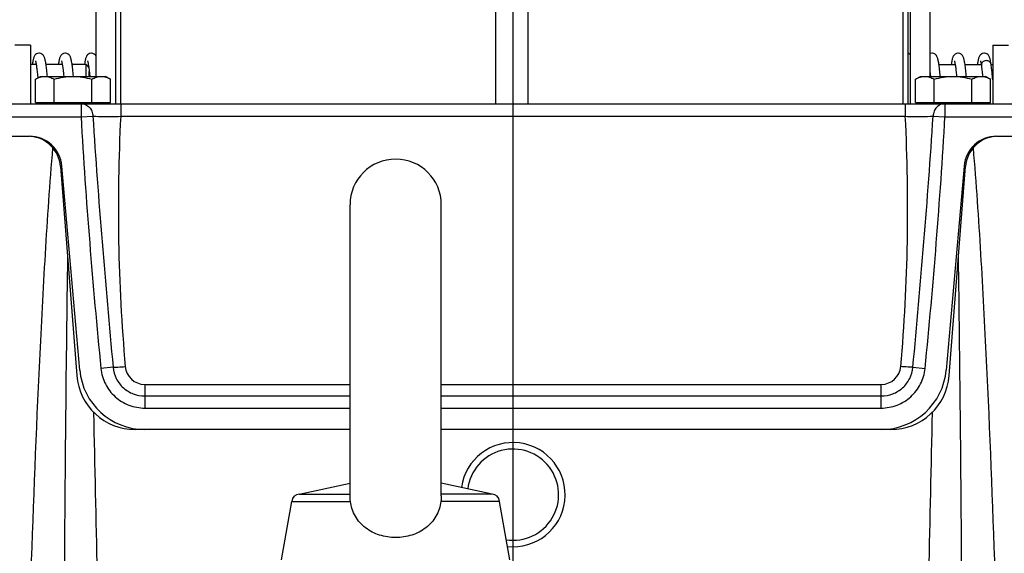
# Model space of a CAD drawing. Header units: millimetres. Extents: x 0 to 1189, y 0 to 841.
# Tile 63 of 68: x 871 to 931, y 508 to 541. Entities that reach past the tile are written whole.
import ezdxf

# ---------------------------------------------------------------- set-up
doc = ezdxf.new("R2010")
doc.units = ezdxf.units.MM
doc.header["$LTSCALE"] = 65.395
doc.layers.get('0').update_dxf_attribs({"linetype": 'CONTINUOUS'})
doc.layers.add('3_ALL_AXES', color=7, linetype='CONTINUOUS')
doc.styles.get("Standard").update_dxf_attribs({"font": 'arial.ttf'})
doc.dimstyles.new('DIMSTYLE_2', dxfattribs={"dimtxt": 3, "dimasz": 3, "dimexe": 2, "dimexo": 1.5, "dimgap": 0.75, "dimtad": 1, "dimdec": 1, "dimlfac": 2.5, "dimdsep": 46, "dimtxsty": 'Standard', "dimblk": '_FILLED', "dimblk1": '_FILLED', "dimblk2": '_FILLED', "dimcen": 0.09, "dimadec": 1, "dimazin": 2, "dimtp": 0.5, "dimtm": 0.5, "dimtfac": 1, "dimtdec": 1, "dimtofl": 0, "dimtmove": 0, "dimatfit": 3, "dimldrblk": '_FILLED', "dimfxl": 0, "dimtolj": 1, "dimarcsym": 0})
doc.dimstyles.new('DIMSTYLE_3', dxfattribs={"dimtxt": 3, "dimasz": 3, "dimexe": 2, "dimexo": 1.5, "dimgap": 0.75, "dimtad": 1, "dimdec": 0, "dimlfac": 2.5, "dimdsep": 46, "dimtxsty": 'Standard', "dimblk": '_FILLED', "dimblk1": '_FILLED', "dimblk2": '_FILLED', "dimcen": 0.09, "dimadec": 0, "dimazin": 2, "dimtp": 0.5, "dimtm": 0.5, "dimtfac": 1, "dimtdec": 0, "dimtofl": 0, "dimtmove": 0, "dimatfit": 3, "dimldrblk": '_FILLED', "dimfxl": 0, "dimtolj": 1, "dimarcsym": 0})

# ---------------------------------------------------------------- blocks, each defined once
blk = doc.blocks.new('_FILLED')
at = {"color": 0, "linetype": 'ByBlock'}
blk.add_solid([(0, 0), (-1, 0.25), (-1, -0.25)], dxfattribs=at)
blk = doc.blocks.new('*D4')
at = {"color": 2, "linetype": 'Continuous'}
for p, q in [((901.032, 461.294), (901.032, 583.161)), ((977.832, 529.979), (977.832, 583.161)), ((901.032, 581.161), (939.432, 581.161)), ((977.832, 581.161), (939.432, 581.161))]:
    blk.add_line(p, q, dxfattribs=at)
at = {"color": 2, "linetype": 'Continuous', "xscale": 3, "yscale": 3, "zscale": 3, "rotation": 180}
blk.add_blockref('_FILLED', (901.032, 581.161), dxfattribs=at)
at = {"color": 2, "linetype": 'Continuous', "xscale": 3, "yscale": 3, "zscale": 3}
blk.add_blockref('_FILLED', (977.832, 581.161), dxfattribs=at)
at = {"color": 2, "linetype": 'Continuous', "insert": (939.432, 584.911), "char_height": 3, "width": 6.99257, "attachment_point": 2, "line_spacing_factor": 0.9}
blk.add_mtext('192', dxfattribs=at)
blk = doc.blocks.new('*D5')
at = {"color": 2, "linetype": 'Continuous'}
for p, q in [((901.032, 461.294), (901.032, 596.098)), ((1007.312, 402.179), (1007.312, 596.098)), ((901.032, 594.098), (954.172, 594.098)), ((1007.312, 594.098), (954.172, 594.098))]:
    blk.add_line(p, q, dxfattribs=at)
at = {"color": 2, "linetype": 'Continuous', "xscale": 3, "yscale": 3, "zscale": 3, "rotation": 180}
blk.add_blockref('_FILLED', (901.032, 594.098), dxfattribs=at)
at = {"color": 2, "linetype": 'Continuous', "xscale": 3, "yscale": 3, "zscale": 3}
blk.add_blockref('_FILLED', (1007.312, 594.098), dxfattribs=at)
at = {"color": 2, "linetype": 'Continuous', "insert": (954.172, 597.848), "char_height": 3, "width": 6.99257, "attachment_point": 2, "line_spacing_factor": 0.9}
blk.add_mtext('266', dxfattribs=at)
blk = doc.blocks.new('*D6')
at = {"color": 2, "linetype": 'Continuous'}
for p, q in [((825.417, 452.779), (825.417, 596.098)), ((901.032, 461.294), (901.032, 596.098)), ((825.417, 594.098), (863.224, 594.098)), ((901.032, 594.098), (863.224, 594.098))]:
    blk.add_line(p, q, dxfattribs=at)
at = {"color": 2, "linetype": 'Continuous', "xscale": 3, "yscale": 3, "zscale": 3, "rotation": 180}
blk.add_blockref('_FILLED', (825.417, 594.098), dxfattribs=at)
at = {"color": 2, "linetype": 'Continuous', "xscale": 3, "yscale": 3, "zscale": 3}
blk.add_blockref('_FILLED', (901.032, 594.098), dxfattribs=at)
at = {"color": 2, "linetype": 'Continuous', "insert": (863.224, 597.848), "char_height": 3, "width": 6.99257, "attachment_point": 2, "line_spacing_factor": 0.9}
blk.add_mtext('189', dxfattribs=at)

msp = doc.modelspace()

# ---------------------------------------------------------------- linework, layer by layer
at = {"color": 7, "linetype": 'Continuous'}
for p, q in [((899.952, 556.158), (899.952, 536.079)), ((901.952, 556.158), (901.952, 536.079)), ((875.432, 554.479), (875.432, 537.759)), ((926.632, 537.759), (926.632, 554.479)), ((871.432, 539.679), (870.463, 539.679)), ((930.472, 539.679), (931.441, 539.679)), ((871.775, 538.479), (871.432, 538.479)), ((871.536, 538.497), (871.533, 538.479)), ((873.375, 538.479), (872.379, 538.479)), ((874.832, 538.479), (873.978, 538.479)), ((874.832, 537.759), (874.832, 538.479)), ((874.832, 538.479), (875, 538.31)), ((927.17, 538.479), (928.167, 538.479)), ((928.77, 538.479), (929.767, 538.479)), ((929.771, 538.454), (929.776, 538.423)), ((930.368, 538.479), (930.472, 538.479)), ((873.45, 537.882), (873.463, 537.759)), ((874.999, 538.317), (875.009, 538.246)), ((875.032, 537.759), (875.032, 538.053)), ((926.632, 537.981), (926.641, 537.89)), ((926.641, 537.89), (926.655, 537.759)), ((928.244, 537.868), (928.255, 537.759)), ((861.032, 536.079), (941.032, 536.079)), ((871.722, 536.159), (876.341, 536.159)), ((871.994, 536.159), (872, 536.079)), ((872.032, 536.079), (872.032, 536.159)), ((876.032, 536.079), (876.032, 536.159)), ((925.722, 536.159), (930.341, 536.159)), ((926.032, 536.079), (926.032, 536.159)), ((930.032, 536.079), (930.032, 536.159)), ((860.232, 534.079), (871.359, 534.079)), ((930.704, 534.079), (941.832, 534.079)), ((873.265, 532.234), (874.263, 519.4)), ((874.447, 519.73), (873.352, 532.253)), ((928.712, 532.253), (927.616, 519.73)), ((927.8, 519.4), (928.799, 532.234)), ((891.032, 511.999), (891.032, 529.879)), ((896.632, 511.999), (896.632, 529.879)), ((891.032, 516.079), (877.852, 516.079)), ((924.211, 516.079), (896.632, 516.079)), ((887.911, 512.118), (891.032, 512.781)), ((899.753, 512.118), (896.632, 512.781)), ((887.911, 512.118), (891.032, 512.118)), ((899.753, 512.118), (896.632, 512.118)), ((886.832, 508.079), (887.456, 511.664)), ((887.456, 511.664), (891.059, 511.664)), ((900.207, 511.664), (896.605, 511.664)), ((900.832, 508.079), (900.207, 511.664))]:
    msp.add_line(p, q, dxfattribs=at)
at = {"color": 3, "linetype": 'Continuous'}
for p, q in [((876.632, 554.479), (876.632, 536.079)), ((925.432, 536.079), (925.432, 554.479))]:
    msp.add_line(p, q, dxfattribs=at)
at = {"color": 9, "linetype": 'Continuous'}
for p, q in [((874.529, 536.079), (874.529, 535.279)), ((876.959, 536.079), (876.959, 535.307)), ((925.105, 536.079), (925.105, 535.307)), ((927.535, 536.079), (927.535, 535.279)), ((860.232, 535.279), (874.529, 535.279)), ((874.529, 535.279), (875.257, 535.318)), ((876.959, 535.307), (925.105, 535.307)), ((926.806, 535.318), (927.535, 535.279)), ((927.535, 535.279), (941.832, 535.279)), ((876.491, 519.899), (875.746, 519.824)), ((925.572, 519.899), (926.317, 519.824)), ((878.432, 518.851), (878.432, 517.396)), ((878.432, 518.851), (891.032, 518.851)), ((896.632, 518.851), (923.632, 518.851)), ((923.632, 517.396), (923.632, 518.851)), ((878.432, 518.137), (891.032, 518.137)), ((896.632, 518.137), (923.632, 518.137)), ((878.432, 517.396), (891.032, 517.396)), ((896.632, 517.396), (923.632, 517.396))]:
    msp.add_line(p, q, dxfattribs=at)
at = {"color": 7, "linetype": 'Continuous'}
for points in [[(871.956, 539.179), (871.938, 539.178), (871.863, 539.164), (871.793, 539.133), (871.738, 539.092), (871.699, 539.051), (871.671, 539.012), (871.652, 538.976), (871.636, 538.942), (871.623, 538.907), (871.612, 538.871), (871.601, 538.834), (871.591, 538.794), (871.581, 538.75), (871.571, 538.703), (871.561, 538.652), (871.551, 538.595), (871.541, 538.534), (871.536, 538.497)], [(872.462, 537.759), (872.455, 537.83), (872.443, 537.944), (872.432, 538.052), (872.421, 538.152), (872.41, 538.245), (872.399, 538.333), (872.388, 538.413), (872.377, 538.488), (872.367, 538.557), (872.356, 538.621), (872.345, 538.68), (872.334, 538.735), (872.323, 538.786), (872.311, 538.833), (872.299, 538.876), (872.285, 538.917), (872.27, 538.955), (872.251, 538.994), (872.225, 539.035), (872.188, 539.079), (872.129, 539.126), (872.055, 539.162), (871.974, 539.178), (871.955, 539.179)], [(873.556, 539.179), (873.529, 539.178), (873.448, 539.159), (873.376, 539.122), (873.321, 539.076), (873.285, 539.032), (873.26, 538.992), (873.241, 538.953), (873.226, 538.915), (873.213, 538.875), (873.201, 538.834), (873.189, 538.789), (873.178, 538.739), (873.167, 538.685), (873.157, 538.626), (873.146, 538.561), (873.135, 538.49), (873.133, 538.479)], [(874.061, 537.762), (874.052, 537.862), (874.04, 537.979), (874.028, 538.089), (874.016, 538.191), (874.005, 538.286), (873.993, 538.375), (873.982, 538.456), (873.971, 538.531), (873.96, 538.599), (873.949, 538.662), (873.937, 538.72), (873.926, 538.772), (873.914, 538.821), (873.902, 538.867), (873.888, 538.909), (873.872, 538.949), (873.853, 538.989), (873.827, 539.031), (873.791, 539.076), (873.732, 539.124), (873.657, 539.161), (873.575, 539.178), (873.555, 539.179)], [(875.156, 539.179), (875.127, 539.177), (875.046, 539.158), (874.975, 539.121), (874.921, 539.076), (874.884, 539.031), (874.857, 538.987), (874.838, 538.945), (874.822, 538.903), (874.808, 538.859), (874.795, 538.813), (874.783, 538.763), (874.772, 538.709), (874.761, 538.65), (874.75, 538.586), (874.739, 538.517), (874.733, 538.479)], [(875.432, 539.024), (875.427, 539.032), (875.389, 539.077), (875.331, 539.125), (875.255, 539.162), (875.174, 539.178), (875.155, 539.179)], [(925.432, 539.074), (925.422, 539.086), (925.365, 539.131), (925.293, 539.164), (925.272, 539.17)], [(926.748, 539.179), (926.731, 539.178), (926.65, 539.163), (926.632, 539.154)], [(927.254, 537.759), (927.243, 537.872), (927.231, 537.981), (927.22, 538.084), (927.209, 538.182), (927.198, 538.274), (927.187, 538.361), (927.176, 538.442), (927.165, 538.517), (927.154, 538.586), (927.143, 538.65), (927.132, 538.709), (927.12, 538.763), (927.108, 538.813), (927.096, 538.859), (927.082, 538.903), (927.066, 538.945), (927.046, 538.987), (927.02, 539.031), (926.983, 539.076), (926.928, 539.121), (926.858, 539.158), (926.776, 539.177), (926.747, 539.179)], [(928.348, 539.179), (928.33, 539.178), (928.248, 539.162), (928.173, 539.125), (928.115, 539.078), (928.078, 539.033), (928.052, 538.992), (928.032, 538.952), (928.017, 538.913), (928.003, 538.87), (927.991, 538.826), (927.979, 538.778), (927.967, 538.725), (927.956, 538.669), (927.945, 538.607), (927.934, 538.54), (927.925, 538.479)], [(928.854, 537.759), (928.85, 537.8), (928.838, 537.921), (928.826, 538.035), (928.814, 538.14), (928.802, 538.238), (928.791, 538.329), (928.78, 538.413), (928.769, 538.49), (928.758, 538.561), (928.747, 538.626), (928.736, 538.685), (928.725, 538.739), (928.714, 538.789), (928.703, 538.834), (928.691, 538.875), (928.678, 538.915), (928.663, 538.953), (928.644, 538.992), (928.619, 539.032), (928.583, 539.076), (928.527, 539.122), (928.455, 539.159), (928.374, 539.178), (928.347, 539.179)], [(929.948, 539.179), (929.93, 539.178), (929.85, 539.163), (929.775, 539.127), (929.717, 539.08), (929.68, 539.036), (929.654, 538.995), (929.635, 538.957), (929.619, 538.919), (929.606, 538.879), (929.593, 538.836), (929.582, 538.789), (929.57, 538.739), (929.559, 538.685), (929.549, 538.627), (929.538, 538.564), (929.527, 538.495), (929.525, 538.479)], [(930.368, 538.497), (930.362, 538.534), (930.352, 538.595), (930.342, 538.652), (930.333, 538.703), (930.323, 538.75), (930.313, 538.794), (930.303, 538.834), (930.292, 538.871), (930.28, 538.907), (930.267, 538.942), (930.252, 538.976), (930.232, 539.012), (930.205, 539.051), (930.166, 539.092), (930.11, 539.133), (930.041, 539.164), (929.966, 539.178), (929.948, 539.179)], [(871.725, 538.706), (871.726, 538.705), (871.73, 538.694), (871.735, 538.675), (871.742, 538.65), (871.749, 538.618), (871.757, 538.58), (871.765, 538.537), (871.774, 538.488), (871.782, 538.434), (871.791, 538.374), (871.8, 538.309), (871.809, 538.239), (871.819, 538.164), (871.828, 538.085), (871.838, 538), (871.847, 537.91), (871.857, 537.816), (871.867, 537.716), (871.872, 537.666)], [(873.327, 538.704), (873.326, 538.706), (873.324, 538.709), (873.327, 538.701), (873.332, 538.685), (873.339, 538.661), (873.346, 538.63), (873.354, 538.592), (873.363, 538.548), (873.372, 538.497), (873.381, 538.441), (873.391, 538.378), (873.4, 538.31), (873.41, 538.236), (873.42, 538.156), (873.43, 538.07), (873.44, 537.979), (873.45, 537.882)], [(874.925, 538.706), (874.926, 538.705), (874.93, 538.694), (874.935, 538.676), (874.941, 538.652), (874.948, 538.622), (874.956, 538.585), (874.964, 538.543), (874.972, 538.495), (874.981, 538.442), (874.99, 538.382), (874.999, 538.317)], [(928.117, 538.707), (928.117, 538.706), (928.121, 538.696), (928.126, 538.679), (928.132, 538.656), (928.139, 538.628), (928.146, 538.594), (928.154, 538.554), (928.162, 538.509), (928.17, 538.459), (928.179, 538.403), (928.188, 538.342), (928.197, 538.276), (928.206, 538.205), (928.215, 538.128), (928.225, 538.047), (928.234, 537.96), (928.244, 537.868)], [(929.716, 538.708), (929.717, 538.708), (929.719, 538.702), (929.723, 538.69), (929.728, 538.673), (929.734, 538.65), (929.74, 538.622), (929.747, 538.588), (929.755, 538.549), (929.763, 538.505), (929.771, 538.454)], [(929.776, 538.423), (929.791, 538.319), (929.81, 538.171), (929.828, 538.008), (929.846, 537.832), (929.853, 537.759)], [(930.472, 537.543), (930.462, 537.658), (930.43, 537.988), (930.397, 538.28), (930.368, 538.497)], [(875.009, 538.246), (875.018, 538.168), (875.028, 538.086), (875.038, 537.997), (875.048, 537.902), (875.059, 537.801), (875.063, 537.759)]]:
    msp.add_lwpolyline(points, dxfattribs=at)
at = {"color": 9, "linetype": 'Continuous'}
for centre, radius, start, end in [((871.781, 538.46), 0.248, 171.50374, 175.7146), ((987.9, 529.629), 111.086, 177.07042, 185.00062), ((814.164, 529.629), 111.086, 354.99938, 2.92958), ((3042.675, 494.925), 2169.211, 179.16112, 179.674259), ((-1240.819, 494.922), 2169.418, 0.325766, 0.838856), ((878.432, 520.051), 1.2, 185, 270), ((923.632, 520.051), 1.2, 270, 355), ((-2692.593, 432.743), 3568.9, 1.196528, 1.354898), ((4494.619, 432.744), 3568.862, 178.645102, 178.803474), ((901.032, 512.079), 2.8, 261.45894, 172.66064)]:
    msp.add_arc(centre, radius, start, end, dxfattribs=at)
at = {"color": 7, "linetype": 'Continuous'}
for centre, radius, start, end in [((871.359, 532.079), 2, 5, 90), ((871.271, 532.079), 2, 4.44738, 85.83456), ((930.704, 532.079), 2, 90, 175), ((930.793, 532.079), 2, 94.16543, 175.55262), ((893.832, 529.879), 2.8, 0, 180), ((878.432, 520.079), 4, 185, 270), ((923.632, 520.079), 4, 270, 355), ((877.852, 519.679), 3.6, 184.44738, 270), ((924.211, 519.679), 3.6, 270, 355.55262), ((901.032, 512.079), 3.2, 263.83552, 172.0785), ((887.936, 511.639), 0.48, 93, 177), ((899.728, 511.639), 0.48, 3, 87)]:
    msp.add_arc(centre, radius, start, end, dxfattribs=at)
at = {"color": 9, "linetype": 'Continuous'}
for points, knots in [([(930.072, 538.725), (930.03, 538.725), (929.946, 538.708), (929.841, 538.642), (929.776, 538.539), (929.77, 538.46), (929.776, 538.423)], [0, 0, 0, 0, 0.264628, 0.521624, 0.763379, 1, 1, 1, 1]), ([(930.368, 538.497), (930.363, 538.529), (930.34, 538.592), (930.247, 538.69), (930.141, 538.725), (930.072, 538.725)], [0, 0, 0, 0, 0.237236, 0.483791, 1, 1, 1, 1]), ([(874.529, 536.079), (874.621, 536.079), (874.81, 536.039), (875.047, 535.869), (875.209, 535.617), (875.252, 535.419), (875.257, 535.318)], [0, 0, 0, 0, 0.23956, 0.485225, 0.739453, 1, 1, 1, 1]), ([(927.535, 536.079), (927.443, 536.079), (927.254, 536.039), (927.016, 535.869), (926.854, 535.617), (926.811, 535.419), (926.806, 535.318)], [0, 0, 0, 0, 0.23956, 0.485225, 0.739453, 1, 1, 1, 1]), ([(874.529, 535.279), (874.668, 532.699), (875.032, 527.543), (875.488, 522.395), (875.746, 519.824)], [0, 0, 0, 0, 0.499998, 1, 1, 1, 1]), ([(875.257, 535.318), (875.412, 532.745), (875.8, 527.603), (876.25, 522.466), (876.491, 519.899)], [0, 0, 0, 0, 0.49999, 1, 1, 1, 1]), ([(875.257, 535.318), (875.486, 535.301), (876.054, 535.295), (876.621, 535.299), (876.959, 535.307)], [0, 0, 0, 0, 0.40465, 1, 1, 1, 1]), ([(925.105, 535.307), (925.442, 535.299), (926.01, 535.295), (926.578, 535.301), (926.806, 535.318)], [0, 0, 0, 0, 0.595348, 1, 1, 1, 1]), ([(925.572, 519.899), (925.814, 522.466), (926.264, 527.603), (926.651, 532.745), (926.806, 535.318)], [0, 0, 0, 0, 0.50001, 1, 1, 1, 1]), ([(926.317, 519.824), (926.576, 522.395), (927.032, 527.543), (927.395, 532.699), (927.535, 535.279)], [0, 0, 0, 0, 0.500002, 1, 1, 1, 1]), ([(871.466, 507.23), (871.613, 511.59), (871.865, 518.129), (872.323, 526.843), (872.615, 531.196), (872.799, 533.369)], [0, 0, 0, 0, 0.5, 0.750001, 1, 1, 1, 1]), ([(929.265, 533.369), (929.448, 531.196), (929.741, 526.843), (930.199, 518.129), (930.45, 511.59), (930.597, 507.23)], [0, 0, 0, 0, 0.249999, 0.5, 1, 1, 1, 1]), ([(875.746, 519.824), (875.779, 519.497), (875.968, 518.849), (876.58, 518.048), (877.439, 517.519), (878.103, 517.396), (878.432, 517.396)], [0, 0, 0, 0, 0.249995, 0.499998, 0.750002, 1, 1, 1, 1]), ([(876.491, 519.899), (876.589, 519.899), (876.838, 519.915), (877.086, 519.933), (877.236, 519.946)], [0, 0, 0, 0, 0.392032, 1, 1, 1, 1]), ([(876.491, 519.899), (876.514, 519.662), (876.649, 519.192), (877.091, 518.611), (877.713, 518.227), (878.194, 518.137), (878.432, 518.137)], [0, 0, 0, 0, 0.249989, 0.499989, 0.749996, 1, 1, 1, 1]), ([(923.632, 518.137), (923.87, 518.137), (924.351, 518.227), (924.972, 518.611), (925.414, 519.192), (925.549, 519.662), (925.572, 519.899)], [0, 0, 0, 0, 0.250004, 0.500011, 0.750011, 1, 1, 1, 1]), ([(923.632, 517.396), (923.961, 517.396), (924.625, 517.519), (925.483, 518.048), (926.096, 518.849), (926.284, 519.497), (926.317, 519.824)], [0, 0, 0, 0, 0.249998, 0.500002, 0.750005, 1, 1, 1, 1]), ([(925.572, 519.899), (925.475, 519.899), (925.226, 519.915), (924.978, 519.933), (924.827, 519.946)], [0, 0, 0, 0, 0.39203, 1, 1, 1, 1])]:
    msp.add_open_spline(points, degree=3, knots=knots, dxfattribs=at)
at = {"color": 7, "linetype": 'Continuous'}
for points, knots in [([(891.059, 511.664), (891.051, 511.726), (891.038, 511.837), (891.032, 511.95), (891.032, 511.999)], [0, 0, 0, 0, 0.557139, 1, 1, 1, 1]), ([(896.632, 511.999), (896.632, 511.95), (896.625, 511.837), (896.613, 511.726), (896.605, 511.664)], [0, 0, 0, 0, 0.44286, 1, 1, 1, 1]), ([(893.832, 509.447), (893.498, 509.447), (892.995, 509.521), (892.384, 509.771), (891.972, 510.03), (891.622, 510.357), (891.344, 510.748), (891.151, 511.189), (891.08, 511.504), (891.059, 511.664)], [0, 0, 0, 0, 0.257681, 0.384154, 0.508273, 0.63061, 0.752425, 0.875205, 1, 1, 1, 1]), ([(896.605, 511.664), (896.583, 511.504), (896.513, 511.189), (896.319, 510.748), (896.042, 510.357), (895.691, 510.03), (895.28, 509.771), (894.668, 509.521), (894.166, 509.447), (893.832, 509.447)], [0, 0, 0, 0, 0.124795, 0.247575, 0.36939, 0.491727, 0.615846, 0.742319, 1, 1, 1, 1])]:
    msp.add_open_spline(points, degree=3, knots=knots, dxfattribs=at)
at = {"layer": '3_ALL_AXES', "color": 7, "linetype": 'Continuous'}
for p, q in [((876.952, 556.679), (876.952, 536.079)), ((924.952, 556.679), (924.952, 536.079)), ((925.272, 536.079), (925.272, 552.479)), ((871.432, 539.679), (871.432, 536.079)), ((930.472, 539.679), (930.472, 536.079)), ((871.722, 537.58), (872.032, 537.759)), ((872.032, 537.759), (876.032, 537.759)), ((876.341, 537.58), (876.032, 537.759)), ((925.722, 537.58), (926.032, 537.759)), ((926.032, 537.759), (930.032, 537.759)), ((930.341, 537.58), (930.032, 537.759)), ((871.722, 536.159), (871.722, 537.58)), ((872.877, 536.159), (872.877, 537.58)), ((875.186, 536.159), (875.186, 537.58)), ((876.341, 536.159), (876.341, 537.58)), ((925.722, 536.159), (925.722, 537.58)), ((926.877, 536.159), (926.877, 537.58)), ((929.186, 536.159), (929.186, 537.58)), ((930.341, 536.159), (930.341, 537.58))]:
    msp.add_line(p, q, dxfattribs=at)
for points, knots in [([(871.722, 537.58), (871.813, 537.633), (871.997, 537.722), (872.201, 537.759), (872.3, 537.759)], [0, 0, 0, 0, 0.514923, 1, 1, 1, 1]), ([(872.3, 537.759), (872.398, 537.759), (872.602, 537.722), (872.786, 537.633), (872.877, 537.58)], [0, 0, 0, 0, 0.485069, 1, 1, 1, 1]), ([(872.877, 537.58), (873.065, 537.634), (873.446, 537.725), (873.837, 537.759), (874.032, 537.759)], [0, 0, 0, 0, 0.500096, 1, 1, 1, 1]), ([(874.032, 537.759), (874.227, 537.759), (874.618, 537.725), (874.999, 537.634), (875.186, 537.58)], [0, 0, 0, 0, 0.499896, 1, 1, 1, 1]), ([(875.186, 537.58), (875.277, 537.633), (875.461, 537.722), (875.665, 537.759), (875.764, 537.759)], [0, 0, 0, 0, 0.514923, 1, 1, 1, 1]), ([(875.764, 537.759), (875.862, 537.759), (876.066, 537.722), (876.251, 537.633), (876.341, 537.58)], [0, 0, 0, 0, 0.485069, 1, 1, 1, 1]), ([(925.722, 537.58), (925.813, 537.633), (925.997, 537.722), (926.201, 537.759), (926.3, 537.759)], [0, 0, 0, 0, 0.514923, 1, 1, 1, 1]), ([(926.3, 537.759), (926.398, 537.759), (926.602, 537.722), (926.786, 537.633), (926.877, 537.58)], [0, 0, 0, 0, 0.485069, 1, 1, 1, 1]), ([(926.877, 537.58), (927.065, 537.634), (927.446, 537.725), (927.837, 537.759), (928.032, 537.759)], [0, 0, 0, 0, 0.500096, 1, 1, 1, 1]), ([(928.032, 537.759), (928.227, 537.759), (928.618, 537.725), (928.999, 537.634), (929.186, 537.58)], [0, 0, 0, 0, 0.499896, 1, 1, 1, 1]), ([(929.186, 537.58), (929.277, 537.633), (929.461, 537.722), (929.665, 537.759), (929.764, 537.759)], [0, 0, 0, 0, 0.514923, 1, 1, 1, 1]), ([(929.764, 537.759), (929.862, 537.759), (930.066, 537.722), (930.251, 537.633), (930.341, 537.58)], [0, 0, 0, 0, 0.485069, 1, 1, 1, 1])]:
    msp.add_open_spline(points, degree=3, knots=knots, dxfattribs=at)

# ---------------------------------------------------------------- dimensions: what is measured, and where the dimension line sits
at = {"color": 2, "linetype": 'Continuous'}
dim = msp.add_linear_dim(base=(825.417, 594.098), p1=(901.032, 459.794), p2=(825.417, 451.279), angle=180, dimstyle='DIMSTYLE_2', dxfattribs=at)
dim.commit()
dim.dimension.update_dxf_attribs({"geometry": '*D6', "text_midpoint": (863.353, 594.098), "dimtype": 160})
for base, p2, dimstyle, picture, middle in [((1007.312, 594.098), (1007.312, 400.679), 'DIMSTYLE_3', '*D5', (954.133, 594.098)), ((977.832, 581.161), (977.832, 528.479), 'DIMSTYLE_2', '*D4', (939.544, 581.161))]:
    dim = msp.add_linear_dim(base=base, p1=(901.032, 459.794), p2=p2, dimstyle=dimstyle, dxfattribs=at)
    dim.commit()
    dim.dimension.update_dxf_attribs({"geometry": picture, "text_midpoint": middle, "dimtype": 160})

doc.saveas('drawing.dxf')
